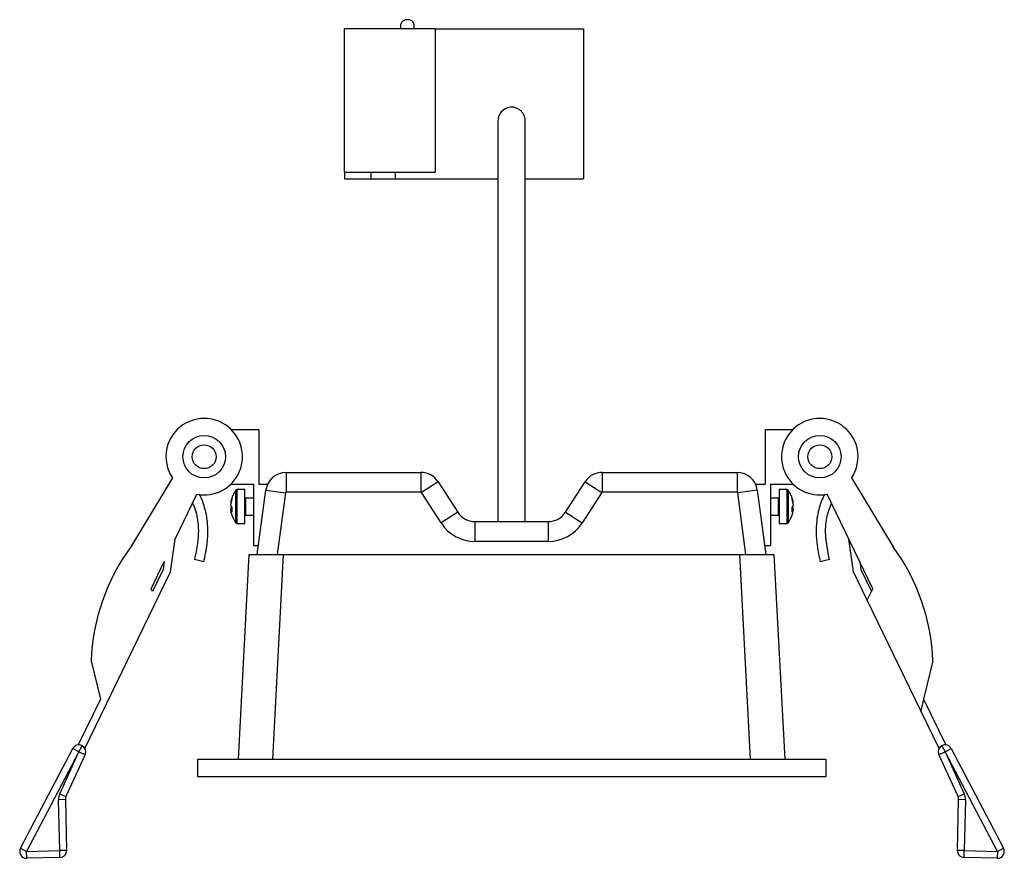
# Model space of a CAD drawing. Header units: millimetres. Extents: x 313 to 904, y 338 to 593.
# Tile 1 of 7: x 313 to 385, y 351 to 413. Entities that reach past the tile are written whole.
import ezdxf

# ---------------------------------------------------------------- set-up
doc = ezdxf.new("R2010")
doc.units = ezdxf.units.MM

msp = doc.modelspace()

# ---------------------------------------------------------------- linework, layer by layer
at = {"color": 7, "linetype": 'Continuous', "lineweight": 25}
for p, q in [((343.415, 411.9), (336.775, 411.9)), ((336.775, 401.4), (336.775, 411.9)), ((340.888, 412.191), (340.888, 411.9)), ((341.888, 411.9), (341.888, 412.191)), ((343.415, 411.9), (343.415, 401.4)), ((343.415, 411.9), (354.275, 411.9)), ((354.275, 411.9), (354.275, 400.9)), ((336.775, 401.4), (336.775, 400.9)), ((336.775, 401.4), (338.72, 401.4)), ((336.775, 400.9), (338.72, 400.9)), ((338.72, 400.9), (338.72, 401.4)), ((338.72, 401.4), (340.52, 401.4)), ((338.72, 400.9), (340.52, 400.9)), ((340.52, 400.9), (340.52, 401.4)), ((340.52, 401.4), (343.415, 401.4)), ((340.52, 400.9), (348.015, 400.9)), ((350.015, 400.9), (354.275, 400.9)), ((328.466, 382.567), (330.505, 382.567)), ((330.505, 382.567), (330.505, 378.567)), ((367.584, 382.567), (369.623, 382.567)), ((367.584, 382.567), (367.584, 378.567)), ((332.507, 379.417), (342.376, 379.417)), ((332.507, 379.417), (332.507, 377.965)), ((342.376, 379.417), (342.376, 377.965)), ((355.654, 379.417), (365.522, 379.417)), ((355.654, 379.417), (355.654, 377.965)), ((365.522, 379.417), (365.522, 377.965)), ((324.173, 379.015), (321.135, 373.96)), ((328.466, 378.567), (330.105, 378.567)), ((330.105, 378.567), (330.105, 374.067)), ((330.505, 378.567), (331.155, 378.567)), ((343.637, 378.73), (342.416, 377.943)), ((343.637, 378.73), (345.072, 376.504)), ((352.958, 376.504), (354.393, 378.73)), ((354.393, 378.73), (355.613, 377.943)), ((366.874, 378.567), (367.584, 378.567)), ((367.984, 378.567), (369.623, 378.567)), ((367.984, 378.567), (367.984, 374.067)), ((373.916, 379.015), (376.954, 373.96)), ((324.373, 374.535), (325.965, 377.818)), ((329.477, 378.167), (328.924, 378.167)), ((329.477, 375.667), (329.477, 378.167)), ((330.395, 373.417), (331.02, 378.115)), ((331.02, 378.115), (332.46, 377.923)), ((332.46, 377.923), (331.86, 373.417)), ((342.376, 377.965), (332.507, 377.965)), ((343.851, 375.717), (342.416, 377.943)), ((355.613, 377.943), (354.178, 375.717)), ((365.522, 377.965), (355.654, 377.965)), ((367.009, 378.115), (365.57, 377.923)), ((366.17, 373.417), (365.57, 377.923)), ((367.009, 378.115), (367.635, 373.417)), ((369.165, 378.167), (368.612, 378.167)), ((368.612, 378.167), (368.612, 378.072)), ((368.612, 378.072), (368.612, 375.667)), ((375.479, 370.898), (372.124, 377.818)), ((328.454, 377.238), (328.454, 377.191)), ((328.454, 376.984), (328.454, 377.097)), ((330.105, 377.542), (329.527, 377.542)), ((368.562, 377.542), (367.984, 377.542)), ((369.635, 377.191), (369.635, 377.238)), ((369.635, 377.097), (369.635, 376.984)), ((328.454, 376.85), (328.454, 376.737)), ((328.454, 376.85), (328.528, 376.847)), ((328.528, 376.742), (328.454, 376.737)), ((328.528, 376.645), (328.454, 376.642)), ((328.454, 376.595), (328.454, 376.642)), ((345.072, 376.504), (343.851, 375.717)), ((352.958, 376.504), (354.178, 375.717)), ((369.561, 376.847), (369.635, 376.85)), ((369.635, 376.737), (369.561, 376.742)), ((369.635, 376.642), (369.561, 376.645)), ((369.635, 376.737), (369.635, 376.85)), ((369.635, 376.642), (369.635, 376.595)), ((328.924, 375.667), (329.477, 375.667)), ((329.527, 376.292), (330.105, 376.292)), ((346.332, 375.817), (346.332, 374.365)), ((346.332, 375.817), (351.697, 375.817)), ((351.697, 375.817), (351.697, 374.365)), ((367.984, 376.292), (368.562, 376.292)), ((368.612, 375.667), (369.165, 375.667)), ((324.043, 372.146), (324.373, 374.535)), ((351.697, 374.365), (346.332, 374.365)), ((374.046, 372.146), (373.716, 374.535)), ((330.105, 374.067), (330.482, 374.067)), ((367.548, 374.067), (367.984, 374.067)), ((322.611, 370.898), (323.582, 372.902)), ((323.582, 372.902), (323.5, 372.311)), ((326.469, 372.865), (325.79, 373.037)), ((329.015, 358.417), (329.801, 373.417)), ((329.801, 373.417), (332.298, 373.417)), ((332.298, 373.417), (331.511, 358.417)), ((332.298, 373.417), (365.732, 373.417)), ((366.518, 358.417), (365.732, 373.417)), ((365.732, 373.417), (368.229, 373.417)), ((368.229, 373.417), (369.015, 358.417)), ((372.299, 373.037), (371.62, 372.865)), ((374.507, 372.902), (374.589, 372.311)), ((317.769, 359.203), (324.043, 372.146)), ((323.5, 372.311), (322.716, 370.692)), ((375.055, 370.065), (374.046, 372.146)), ((374.589, 372.311), (375.374, 370.692)), ((322.716, 370.692), (322.611, 370.898)), ((375.055, 370.065), (375.479, 370.898)), ((378.983, 361.963), (375.055, 370.065)), ((318.228, 365.622), (318.901, 362.822)), ((379.861, 365.622), (379.189, 362.822)), ((318.901, 362.822), (317.275, 359.469)), ((379.189, 362.822), (378.983, 361.963)), ((379.189, 362.822), (380.814, 359.469)), ((380.32, 359.203), (378.983, 361.963)), ((313.052, 351.899), (316.879, 359.203)), ((317.322, 358.971), (316.879, 359.203)), ((317.322, 358.971), (317.571, 359.405)), ((317.327, 358.969), (317.576, 359.402)), ((317.571, 359.405), (317.576, 359.402)), ((380.513, 359.402), (380.518, 359.405)), ((380.513, 359.402), (380.762, 358.969)), ((380.518, 359.405), (380.767, 358.971)), ((380.767, 358.971), (381.21, 359.203)), ((381.21, 359.203), (385.037, 351.899)), ((317.322, 358.971), (313.495, 351.667)), ((315.926, 355.89), (317.327, 358.969)), ((317.782, 358.761), (316.382, 355.683)), ((317.327, 358.969), (317.322, 358.971)), ((317.327, 358.969), (317.782, 358.761)), ((326.015, 358.417), (372.015, 358.417)), ((326.015, 358.417), (326.015, 357.167)), ((372.015, 358.417), (372.015, 357.167)), ((380.307, 358.761), (380.762, 358.969)), ((381.708, 355.683), (380.307, 358.761)), ((380.767, 358.971), (380.762, 358.969)), ((380.762, 358.969), (382.163, 355.89)), ((384.594, 351.667), (380.767, 358.971)), ((326.015, 357.167), (372.015, 357.167)), ((316.337, 355.464), (315.837, 355.451)), ((315.931, 351.728), (315.837, 355.451)), ((315.926, 355.89), (316.382, 355.683)), ((316.337, 355.464), (316.431, 351.741)), ((381.658, 351.741), (381.752, 355.464)), ((381.708, 355.683), (382.163, 355.89)), ((382.252, 355.451), (381.752, 355.464)), ((382.252, 355.451), (382.158, 351.728)), ((313.052, 351.899), (313.495, 351.667)), ((384.594, 351.667), (385.037, 351.899)), ((313.495, 351.667), (315.931, 351.728)), ((313.507, 351.167), (313.495, 351.667)), ((315.943, 351.228), (313.507, 351.167)), ((316.431, 351.741), (315.931, 351.728)), ((315.943, 351.228), (315.931, 351.728)), ((382.158, 351.728), (381.658, 351.741)), ((382.146, 351.228), (382.158, 351.728)), ((384.582, 351.167), (382.146, 351.228)), ((382.158, 351.728), (384.594, 351.667)), ((384.594, 351.667), (384.582, 351.167))]:
    msp.add_line(p, q, dxfattribs=at)
at = {"color": 8, "linetype": 'Continuous', "lineweight": 25}
for p, q in [((328.829, 375.715), (328.829, 378.119)), ((328.924, 375.667), (328.924, 378.167)), ((369.165, 378.167), (369.165, 378.072)), ((369.165, 378.072), (369.165, 375.667)), ((369.261, 378.119), (369.261, 378.028)), ((369.261, 378.028), (369.261, 375.715)), ((329.527, 377.542), (329.527, 376.292)), ((368.562, 377.494), (368.562, 377.542)), ((368.562, 376.292), (368.562, 377.494))]:
    msp.add_line(p, q, dxfattribs=at)
at = {"color": 7, "linetype": 'Continuous', "lineweight": 25}
for centre, radius in [((326.505, 380.567), 1.557), ((326.505, 380.567), 0.873), ((371.584, 380.567), 1.557), ((371.584, 380.567), 0.873)]:
    msp.add_circle(centre, radius, dxfattribs=at)
for centre, radius, start, end in [((341.33, 412.11), 0.449, 82.48888, 169.6644), ((341.447, 412.11), 0.449, 10.3356, 97.51112), ((326.505, 380.567), 2.801, 258.88919, 213.64585), ((371.584, 380.567), 2.801, 326.35415, 281.11081), ((332.507, 377.917), 1.5, 90, 172.41857), ((342.376, 377.917), 1.5, 32.81314, 90), ((355.654, 377.917), 1.5, 90, 147.18686), ((365.522, 377.917), 1.5, 7.58143, 90), ((330.427, 376.917), 2, 143.05387, 165.98109), ((328.924, 378.047), 0.12, 90, 143.05387), ((332.507, 377.917), 0.0479, 90, 172.41857), ((342.376, 377.917), 0.0479, 32.81314, 90), ((355.654, 377.917), 0.0479, 90, 147.18686), ((365.522, 377.917), 0.0479, 7.58143, 90), ((369.165, 378.047), 0.12, 36.94613, 90), ((367.662, 376.917), 2, 14.01891, 36.94613), ((330.158, 376.984), 1.723, 161.11989, 171.51572), ((330.158, 376.843), 1.723, 161.11989, 171.51572), ((328.845, 377.471), 0.325, 167.44288, 192.55712), ((329.527, 377.592), 0.05, 180, 270), ((368.562, 377.592), 0.05, 270, 0), ((367.931, 376.984), 1.723, 8.48428, 18.88011), ((369.244, 377.471), 0.325, 347.44288, 12.55712), ((367.931, 376.843), 1.723, 8.48428, 18.88011), ((328.851, 377.133), 0.424, 200.6284, 220.38743), ((328.811, 376.719), 0.38, 148.65435, 159.93728), ((330.148, 376.989), 1.713, 188.47089, 191.69209), ((328.851, 376.791), 0.424, 200.6284, 220.38743), ((330.151, 376.848), 1.716, 188.47352, 194.02246), ((330.427, 376.917), 2, 194.01891, 216.94613), ((330.405, 376.688), 1.885, 174.79674, 185.20326), ((346.332, 377.317), 1.5, 212.81314, 270), ((351.697, 377.317), 1.5, 270, 327.18686), ((367.662, 376.917), 2, 323.05387, 345.98109), ((369.238, 377.133), 0.424, 319.61257, 339.3716), ((367.684, 376.688), 1.885, 354.79674, 5.20326), ((369.238, 376.791), 0.424, 319.61257, 339.3716), ((369.276, 376.718), 0.382, 20.09769, 31.31068), ((367.938, 376.848), 1.716, 345.97814, 351.52588), ((367.941, 376.989), 1.713, 348.30791, 351.52911), ((328.924, 375.787), 0.12, 216.94613, 270), ((329.527, 376.242), 0.05, 90, 180), ((346.332, 377.317), 2.952, 212.81314, 270), ((351.697, 377.317), 2.952, 270, 327.18686), ((368.562, 376.242), 0.05, 0, 90), ((369.165, 375.787), 0.12, 270, 323.05387), ((333.218, 365.071), 15.001, 143.66048, 177.89486), ((364.871, 365.071), 15.001, 2.10514, 36.33952), ((317.322, 358.971), 0.5, 60.17973, 152.34841), ((317.327, 358.969), 0.5, 335.53394, 60.17973), ((380.762, 358.969), 0.5, 119.82027, 204.46606), ((380.767, 358.971), 0.5, 27.65159, 119.82027), ((316.837, 355.476), 1, 155.53394, 181.44346), ((316.837, 355.476), 0.5, 155.53394, 181.44346), ((381.252, 355.476), 0.5, 358.55654, 24.46606), ((381.252, 355.476), 1, 358.55654, 24.46606), ((313.495, 351.667), 0.5, 152.34841, 271.44346), ((384.594, 351.667), 0.5, 268.55654, 27.65159), ((315.931, 351.728), 0.5, 271.44346, 1.44346), ((382.158, 351.728), 0.5, 178.55654, 268.55654)]:
    msp.add_arc(centre, radius, start, end, dxfattribs=at)
for points, knots in [([(350.015, 405.145), (350.005, 405.253), (349.987, 405.454), (349.83, 405.766), (349.596, 405.991), (349.366, 406.099), (349.222, 406.134), (349.162, 406.144), (349.105, 406.152), (348.91, 406.163), (348.624, 406.105), (348.279, 405.87), (348.057, 405.518), (348.029, 405.275), (348.015, 405.145)], [0, 0, 0, 0, 0.112575, 0.209661, 0.355291, 0.441756, 0.466265, 0.475264, 0.484462, 0.506956, 0.631825, 0.78311, 0.88374, 1, 1, 1, 1]), ([(348.015, 405.137), (348.015, 405.139), (348.015, 405.142), (348.015, 404.988), (348.015, 404.704), (348.015, 404.325), (348.015, 403.889), (348.015, 403.426), (348.015, 402.967), (348.015, 402.47), (348.015, 401.903), (348.015, 401.21), (348.015, 400.41), (348.015, 399.437), (348.015, 398.107), (348.015, 396.325), (348.015, 394.084), (348.015, 391.632), (348.015, 389.423), (348.015, 387.564), (348.015, 386.088), (348.015, 384.552), (348.015, 382.806), (348.015, 380.74), (348.015, 378.378), (348.015, 376.691), (348.015, 375.817)], [0, 0, 0, 0, 0.048673, 0.115513, 0.174152, 0.225052, 0.268773, 0.305932, 0.337105, 0.362797, 0.395052, 0.426493, 0.458739, 0.493019, 0.532117, 0.586482, 0.641289, 0.694428, 0.746107, 0.775023, 0.803457, 0.831345, 0.863021, 0.903285, 0.949851, 1, 1, 1, 1]), ([(350.015, 375.817), (350.015, 376.44), (350.015, 377.561), (350.015, 379.022), (350.015, 380.197), (350.015, 381.215), (350.015, 382.224), (350.015, 383.709), (350.015, 385.668), (350.015, 388.173), (350.015, 390.694), (350.015, 393.106), (350.015, 395.227), (350.015, 397.042), (350.015, 398.618), (350.015, 399.839), (350.015, 400.805), (350.015, 401.597), (350.015, 402.371), (350.015, 403.127), (350.015, 403.829), (350.015, 404.432), (350.015, 404.881), (350.015, 405.13), (350.015, 405.131), (350.015, 405.131)], [0, 0, 0, 0, 0.035675, 0.064214, 0.084583, 0.103559, 0.122922, 0.142516, 0.188657, 0.234768, 0.286995, 0.338452, 0.387104, 0.433229, 0.477808, 0.523987, 0.555823, 0.58877, 0.626647, 0.671347, 0.723733, 0.784713, 0.855159, 0.935695, 1, 1, 1, 1]), ([(326.469, 372.865), (326.565, 373.298), (326.736, 374.071), (326.796, 375.142), (326.728, 376.092), (326.533, 376.914), (326.314, 377.5), (326.175, 377.766), (326.148, 377.819)], [0, 0, 0, 0, 0.261742, 0.46726, 0.631696, 0.822754, 0.964545, 1, 1, 1, 1]), ([(371.947, 377.819), (371.905, 377.741), (371.693, 377.34), (371.487, 376.681), (371.334, 375.826), (371.297, 374.99), (371.37, 373.98), (371.531, 373.261), (371.62, 372.865)], [0, 0, 0, 0, 0.0523962, 0.267723, 0.4037753, 0.5653471, 0.7604799, 1, 1, 1, 1]), ([(325.656, 377.181), (325.745, 376.966), (325.913, 376.559), (326.04, 375.876), (326.096, 375.103), (326.034, 374.131), (325.878, 373.43), (325.79, 373.037)], [0, 0, 0, 0, 0.164865, 0.311646, 0.49057, 0.714238, 1, 1, 1, 1]), ([(372.299, 373.037), (372.176, 373.639), (371.972, 374.638), (372.024, 376.061), (372.305, 376.802), (372.442, 377.163)], [0, 0, 0, 0, 0.437609, 0.726337, 1, 1, 1, 1])]:
    msp.add_open_spline(points, degree=3, knots=knots, dxfattribs=at)

doc.saveas('drawing.dxf')
